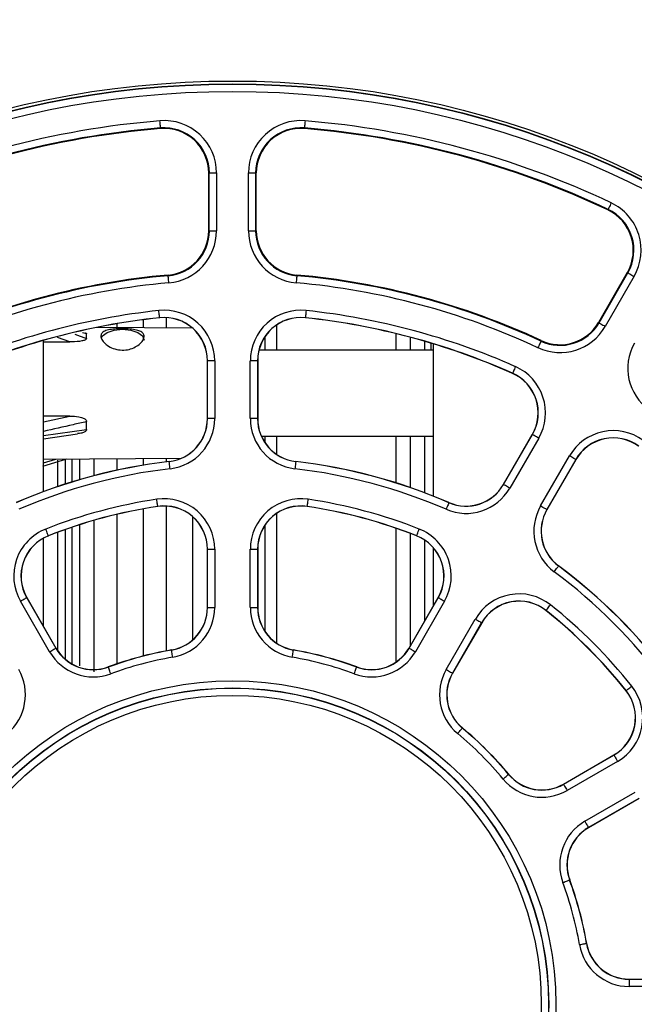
# Paper-space layout 'Sheet1' of a CAD drawing. Header units: millimetres. Extents: x 0 to 420, y 0 to 297.
# Tile 17 of 130: x 86 to 94, y 62 to 76. Entities that reach past the tile are written whole.
import ezdxf

# ---------------------------------------------------------------- set-up
doc = ezdxf.new("R2010")
doc.units = ezdxf.units.MM
doc.layers.add('SLD-0', color=179, linetype='Continuous')
doc.styles.add('SLDTEXTSTYLE1', font='TXT', dxfattribs={"width": 0.75})
doc.styles.add('SLDTEXTSTYLE3', font='TXT', dxfattribs={"width": 0.96})
doc.dimstyles.new('SLDDIMSTYLE3', dxfattribs={"dimtxt": 2.5, "dimasz": 3.302, "dimexe": 0, "dimexo": 0.0625, "dimtad": 1, "dimdec": 1, "dimlfac": 5, "dimrnd": 1e-09, "dimzin": 4, "dimdsep": 46, "dimtxsty": 'SLDTEXTSTYLE1', "dimblk1": 'NONE', "dimblk2": 'NONE', "dimsah": 1, "dimcen": 0, "dimadec": 0, "dimazin": 1, "dimtfac": 1, "dimtmove": 0, "dimatfit": 3, "dimldrblk": 'NONE', "dimfxl": 0, "dimfrac": 2, "dimtolj": 1, "dimtzin": 12, "dimarcsym": 0})
doc.dimstyles.new('SLDDIMSTYLE4', dxfattribs={"dimtxt": 2.5, "dimasz": 3.302, "dimexe": 0, "dimexo": 0.0625, "dimtad": 1, "dimdec": 1, "dimlfac": 5, "dimrnd": 1e-09, "dimzin": 12, "dimdsep": 46, "dimtxsty": 'SLDTEXTSTYLE1', "dimblk1": 'NONE', "dimblk2": 'NONE', "dimsah": 1, "dimcen": 0, "dimadec": 0, "dimazin": 3, "dimtfac": 1, "dimtmove": 0, "dimatfit": 3, "dimldrblk": 'NONE', "dimfxl": 0, "dimfrac": 2, "dimtolj": 1, "dimtzin": 12, "dimarcsym": 0})

# ---------------------------------------------------------------- blocks, each defined once
blk = doc.blocks.new('_D_22')
at = {"layer": 'SLD-0', "color": 179}
for p, q in [((177.639, 244.196), (170.681, 237.013)), ((170.681, 237.013), (163.266, 229.357)), ((168.235, 235.206), (170.681, 237.013)), ((170.681, 237.013), (168.594, 234.858)), ((170.681, 237.013), (168.953, 234.51)), ((168.235, 235.206), (168.953, 234.51)), ((163.266, 229.357), (151.443, 229.357))]:
    blk.add_line(p, q, dxfattribs=at)
at = {"layer": 'SLD-0', "color": 179, "char_height": 2.5, "attachment_point": 1, "style": 'SLDTEXTSTYLE3'}
for s, insert in [('%%c', (150.193, 232.392)), ('20.0', (155.213, 232.43))]:
    blk.add_mtext(s, dxfattribs=dict(at, insert=insert))
blk = doc.blocks.new('_None')
blk = doc.blocks.new('_D_23')
at = {"layer": 'SLD-0', "color": 179}
for p, q in [((163.999, 261.493), (154.023, 261.493)), ((172.8, 249.896), (163.999, 261.493)), ((171.384, 252.588), (170.588, 251.984)), ((171.384, 252.588), (172.8, 249.896)), ((172.8, 249.896), (170.986, 252.286)), ((172.8, 249.896), (170.588, 251.984)), ((175.52, 246.312), (172.8, 249.896))]:
    blk.add_line(p, q, dxfattribs=at)
at = {"layer": 'SLD-0', "color": 179, "char_height": 2.5, "attachment_point": 1, "style": 'SLDTEXTSTYLE3'}
for s, insert in [('%%c', (152.773, 264.528)), ('9.0', (157.794, 264.566))]:
    blk.add_mtext(s, dxfattribs=dict(at, insert=insert))
blk = doc.blocks.new('_D_24')
at = {"layer": 'SLD-0', "color": 179}
for p, q in [((241.453, 256.697), (250.709, 264.131)), ((250.709, 264.131), (262.532, 264.131)), ((241.453, 256.697), (243.478, 258.965)), ((244.105, 258.186), (243.478, 258.965)), ((241.453, 256.697), (243.792, 258.576)), ((244.105, 258.186), (241.453, 256.697)), ((236.385, 252.627), (241.453, 256.697))]:
    blk.add_line(p, q, dxfattribs=at)
at = {"layer": 'SLD-0', "color": 179, "char_height": 2.5, "attachment_point": 1, "style": 'SLDTEXTSTYLE3'}
for s, insert in [('%%c', (251.047, 267.167)), ('13.0', (256.067, 267.205))]:
    blk.add_mtext(s, dxfattribs=dict(at, insert=insert))
blk = doc.blocks.new('_D_25')
at = {"layer": 'SLD-0', "color": 179}
for p, q in [((240.691, 239.098), (237.146, 235.226)), ((237.146, 235.226), (227.951, 225.18)), ((234.752, 233.35), (237.146, 235.226)), ((237.146, 235.226), (235.121, 233.013)), ((237.146, 235.226), (235.489, 232.675)), ((234.752, 233.35), (235.489, 232.675)), ((227.951, 225.18), (216.128, 225.18))]:
    blk.add_line(p, q, dxfattribs=at)
at = {"layer": 'SLD-0', "color": 179, "char_height": 2.5, "attachment_point": 1, "style": 'SLDTEXTSTYLE3'}
for s, insert in [('%%c', (214.878, 228.215)), ('10.5', (219.898, 228.254))]:
    blk.add_mtext(s, dxfattribs=dict(at, insert=insert))
blk = doc.blocks.new('_D_28')
at = {"layer": 'SLD-0', "color": 179}
for p, q in [((173.264, 174.39), (183.569, 183.365)), ((183.569, 183.365), (193.545, 183.365)), ((173.264, 174.39), (175.198, 176.738)), ((175.855, 175.984), (175.198, 176.738)), ((173.264, 174.39), (175.526, 176.361)), ((175.855, 175.984), (173.264, 174.39)), ((169.87, 171.435), (173.264, 174.39))]:
    blk.add_line(p, q, dxfattribs=at)
at = {"layer": 'SLD-0', "color": 179, "char_height": 2.5, "attachment_point": 1, "style": 'SLDTEXTSTYLE3'}
for s, insert in [('%%c', (183.906, 186.4)), ('9.0', (188.927, 186.438))]:
    blk.add_mtext(s, dxfattribs=dict(at, insert=insert))
blk = doc.blocks.new('_D_30')
at = {"layer": 'SLD-0', "color": 179}
for p, q in [((230.033, 164.087), (234.374, 159.249)), ((236.006, 156.682), (234.374, 159.249)), ((234.374, 159.249), (236.75, 157.35)), ((234.374, 159.249), (236.378, 157.016)), ((234.374, 159.249), (244.668, 147.778)), ((236.006, 156.682), (236.75, 157.35)), ((244.668, 147.778), (256.491, 147.778))]:
    blk.add_line(p, q, dxfattribs=at)
at = {"layer": 'SLD-0', "color": 179, "char_height": 2.5, "attachment_point": 1, "style": 'SLDTEXTSTYLE3'}
for s, insert in [('%%c', (245.006, 150.813)), ('13.0', (250.026, 150.851))]:
    blk.add_mtext(s, dxfattribs=dict(at, insert=insert))
blk = doc.blocks.new('_D_31')
at = {"layer": 'SLD-0', "color": 179}
for p, q in [((224.118, 191.46), (212.295, 191.46)), ((230.761, 181.361), (224.118, 191.46)), ((229.53, 184.142), (228.695, 183.593)), ((229.53, 184.142), (230.761, 181.361)), ((230.761, 181.361), (229.113, 183.868)), ((230.761, 181.361), (228.695, 183.593)), ((233.646, 176.975), (230.761, 181.361))]:
    blk.add_line(p, q, dxfattribs=at)
at = {"layer": 'SLD-0', "color": 179, "char_height": 2.5, "attachment_point": 1, "style": 'SLDTEXTSTYLE3'}
for s, insert in [('%%c', (211.045, 194.495)), ('10.5', (216.066, 194.534))]:
    blk.add_mtext(s, dxfattribs=dict(at, insert=insert))

psp = doc.layouts.new('Sheet1')

# ---------------------------------------------------------------- linework, layer by layer
at = {"layer": 'SLD-0', "color": 179, "linetype": 'Continuous', "lineweight": 25}
for p, q in [((87.566, 74.643), (87.564, 74.662)), ((87.567, 74.625), (87.566, 74.643)), ((89.582, 74.643), (89.58, 74.625)), ((89.583, 74.662), (89.582, 74.643)), ((87.568, 74.608), (87.567, 74.625)), ((87.57, 74.593), (87.568, 74.608)), ((87.571, 74.58), (87.57, 74.593)), ((87.571, 74.571), (87.571, 74.58)), ((87.572, 74.565), (87.571, 74.571)), ((87.572, 74.563), (87.572, 74.565)), ((87.572, 74.563), (87.573, 74.554)), ((89.575, 74.563), (89.574, 74.554)), ((89.576, 74.571), (89.575, 74.565)), ((89.575, 74.565), (89.575, 74.563)), ((89.577, 74.593), (89.576, 74.58)), ((89.576, 74.58), (89.576, 74.571)), ((89.579, 74.608), (89.577, 74.593)), ((89.58, 74.625), (89.579, 74.608)), ((88.242, 73.937), (88.242, 73.134)), ((88.251, 73.937), (88.242, 73.937)), ((88.251, 73.134), (88.251, 73.937)), ((88.251, 73.937), (88.351, 73.937)), ((88.351, 73.937), (88.351, 73.134)), ((88.796, 73.134), (88.796, 73.937)), ((88.796, 73.937), (88.896, 73.937)), ((88.896, 73.937), (88.896, 73.134)), ((88.896, 73.937), (88.905, 73.937)), ((88.905, 73.134), (88.905, 73.937)), ((93.8, 73.431), (93.796, 73.423)), ((93.801, 73.433), (93.8, 73.431)), ((93.803, 73.438), (93.801, 73.433)), ((93.807, 73.447), (93.803, 73.438)), ((93.812, 73.458), (93.807, 73.447)), ((93.819, 73.471), (93.812, 73.458)), ((93.826, 73.487), (93.819, 73.471)), ((93.834, 73.504), (93.826, 73.487)), ((93.842, 73.521), (93.834, 73.504)), ((88.251, 73.134), (88.242, 73.134)), ((88.251, 73.134), (88.351, 73.134)), ((88.796, 73.134), (88.896, 73.134)), ((88.896, 73.134), (88.905, 73.134)), ((87.679, 72.509), (87.678, 72.518)), ((87.679, 72.507), (87.679, 72.509)), ((87.679, 72.501), (87.679, 72.507)), ((87.68, 72.492), (87.679, 72.501)), ((87.681, 72.479), (87.68, 72.492)), ((87.683, 72.464), (87.681, 72.479)), ((87.684, 72.447), (87.683, 72.464)), ((87.686, 72.429), (87.684, 72.447)), ((89.463, 72.447), (89.461, 72.429)), ((89.464, 72.464), (89.463, 72.447)), ((89.466, 72.479), (89.464, 72.464)), ((89.467, 72.492), (89.466, 72.479)), ((89.468, 72.501), (89.467, 72.492)), ((89.468, 72.509), (89.469, 72.518)), ((89.468, 72.509), (89.468, 72.507)), ((89.468, 72.507), (89.468, 72.501)), ((94.067, 72.554), (93.666, 71.859)), ((93.673, 71.854), (94.075, 72.549)), ((94.161, 72.5), (93.76, 71.804)), ((94.075, 72.549), (94.067, 72.554)), ((94.075, 72.549), (94.077, 72.548)), ((94.077, 72.548), (94.082, 72.545)), ((94.082, 72.545), (94.09, 72.541)), ((94.09, 72.541), (94.101, 72.535)), ((94.101, 72.535), (94.114, 72.527)), ((94.114, 72.527), (94.129, 72.518)), ((94.129, 72.518), (94.145, 72.509)), ((94.145, 72.509), (94.161, 72.5)), ((87.688, 72.41), (87.686, 72.429)), ((89.461, 72.429), (89.46, 72.41)), ((87.551, 72.005), (87.549, 72.024)), ((89.598, 72.024), (89.596, 72.005)), ((87.33, 71.895), (87.33, 71.784)), ((87.553, 71.987), (87.551, 72.005)), ((87.555, 71.97), (87.553, 71.987)), ((87.557, 71.955), (87.555, 71.97)), ((87.558, 71.942), (87.557, 71.955)), ((87.559, 71.933), (87.558, 71.942)), ((87.56, 71.927), (87.559, 71.933)), ((87.56, 71.925), (87.56, 71.927)), ((87.56, 71.925), (87.56, 71.923)), ((87.65, 71.925), (87.65, 71.781)), ((89.588, 71.933), (89.587, 71.927)), ((89.587, 71.927), (89.587, 71.925)), ((89.587, 71.925), (89.587, 71.923)), ((89.589, 71.942), (89.588, 71.933)), ((89.59, 71.955), (89.589, 71.942)), ((89.592, 71.97), (89.59, 71.955)), ((89.594, 71.987), (89.592, 71.97)), ((89.596, 72.005), (89.594, 71.987)), ((88.017, 71.779), (86.682, 71.788)), ((86.831, 71.719), (86.929, 71.751)), ((86.929, 71.751), (87.043, 71.763)), ((86.964, 71.84), (86.964, 71.786)), ((87.043, 71.763), (87.158, 71.751)), ((87.158, 71.751), (87.256, 71.719)), ((93.673, 71.854), (93.666, 71.859)), ((93.673, 71.854), (93.675, 71.853)), ((93.675, 71.853), (93.68, 71.85)), ((93.68, 71.85), (93.689, 71.845)), ((93.689, 71.845), (93.699, 71.839)), ((93.699, 71.839), (93.712, 71.832)), ((93.712, 71.832), (93.727, 71.823)), ((93.727, 71.823), (93.743, 71.814)), ((93.743, 71.814), (93.76, 71.804)), ((86.543, 71.637), (86.543, 71.698)), ((86.747, 71.638), (86.766, 71.671)), ((86.766, 71.671), (86.831, 71.719)), ((87.256, 71.719), (87.321, 71.671)), ((87.321, 71.671), (87.343, 71.614)), ((89.024, 71.658), (89.024, 71.475)), ((90.844, 71.704), (90.844, 71.475)), ((91.044, 71.653), (91.044, 71.475)), ((85.944, 69.507), (85.944, 71.609)), ((85.944, 71.591), (86.311, 71.588)), ((91.244, 71.597), (91.244, 71.475)), ((91.34, 71.475), (91.34, 71.569)), ((91.364, 71.562), (91.364, 69.446)), ((92.831, 71.526), (92.823, 71.508)), ((92.839, 71.543), (92.831, 71.526)), ((92.846, 71.558), (92.839, 71.543)), ((92.852, 71.572), (92.846, 71.558)), ((92.858, 71.583), (92.852, 71.572)), ((92.862, 71.592), (92.858, 71.583)), ((92.864, 71.597), (92.862, 71.592)), ((92.865, 71.599), (92.864, 71.597)), ((92.865, 71.599), (92.869, 71.607)), ((91.364, 71.475), (88.942, 71.475)), ((88.226, 71.326), (88.224, 71.326)), ((88.224, 70.521), (88.224, 71.326)), ((88.326, 71.326), (88.226, 71.326)), ((88.226, 70.521), (88.226, 71.326)), ((88.326, 71.326), (88.326, 70.521)), ((88.821, 70.521), (88.821, 71.326)), ((88.921, 71.326), (88.821, 71.326)), ((88.921, 71.326), (88.921, 70.521)), ((88.921, 71.326), (88.924, 71.326)), ((88.924, 71.326), (88.924, 70.521)), ((92.495, 71.209), (92.488, 71.194)), ((92.503, 71.226), (92.495, 71.209)), ((92.511, 71.244), (92.503, 71.226)), ((92.47, 71.152), (92.469, 71.15)), ((92.471, 71.155), (92.47, 71.152)), ((92.473, 71.16), (92.471, 71.155)), ((92.477, 71.168), (92.473, 71.16)), ((92.482, 71.18), (92.477, 71.168)), ((92.488, 71.194), (92.482, 71.18)), ((86.311, 70.557), (85.944, 70.555)), ((88.226, 70.521), (88.224, 70.521)), ((88.326, 70.521), (88.226, 70.521)), ((88.921, 70.521), (88.821, 70.521)), ((88.921, 70.521), (88.924, 70.521)), ((86.543, 70.371), (86.543, 70.479)), ((85.944, 70.238), (86.415, 70.308)), ((88.976, 70.275), (91.364, 70.275)), ((89.024, 70.275), (89.024, 70.189)), ((90.844, 70.275), (90.844, 69.625)), ((91.044, 70.275), (91.044, 69.564)), ((91.244, 70.275), (91.244, 69.496)), ((92.343, 69.605), (92.745, 70.302)), ((92.345, 69.604), (92.747, 70.301)), ((92.834, 70.251), (92.432, 69.554)), ((92.747, 70.301), (92.745, 70.302)), ((92.749, 70.3), (92.747, 70.301)), ((92.754, 70.297), (92.749, 70.3)), ((92.763, 70.292), (92.754, 70.297)), ((92.773, 70.286), (92.763, 70.292)), ((92.786, 70.278), (92.773, 70.286)), ((92.801, 70.27), (92.786, 70.278)), ((92.817, 70.26), (92.801, 70.27)), ((92.834, 70.251), (92.817, 70.26)), ((85.944, 69.958), (87.863, 69.971)), ((92.86, 69.306), (93.263, 70.003)), ((93.279, 69.993), (93.263, 70.003)), ((93.296, 69.984), (93.279, 69.993)), ((93.31, 69.976), (93.296, 69.984)), ((93.323, 69.968), (93.31, 69.976)), ((85.937, 69.858), (86.269, 69.96)), ((86.144, 69.577), (86.144, 69.941)), ((86.444, 69.961), (86.444, 69.672)), ((86.644, 69.963), (86.644, 69.727)), ((86.964, 69.965), (86.964, 69.804)), ((87.33, 69.967), (87.33, 69.874)), ((87.65, 69.969), (87.65, 69.92)), ((87.693, 69.923), (87.693, 69.925)), ((87.694, 69.92), (87.693, 69.923)), ((87.694, 69.914), (87.694, 69.92)), ((87.695, 69.905), (87.694, 69.914)), ((87.697, 69.893), (87.695, 69.905)), ((87.699, 69.878), (87.697, 69.893)), ((87.701, 69.861), (87.699, 69.878)), ((87.703, 69.842), (87.701, 69.861)), ((87.705, 69.823), (87.703, 69.842)), ((89.444, 69.842), (89.442, 69.823)), ((89.447, 69.861), (89.444, 69.842)), ((89.449, 69.878), (89.447, 69.861)), ((89.45, 69.893), (89.449, 69.878)), ((89.452, 69.905), (89.45, 69.893)), ((89.453, 69.914), (89.452, 69.905)), ((89.454, 69.923), (89.453, 69.92)), ((89.453, 69.92), (89.453, 69.914)), ((89.454, 69.923), (89.454, 69.925)), ((93.349, 69.953), (92.947, 69.256)), ((93.352, 69.952), (92.949, 69.255)), ((93.334, 69.962), (93.323, 69.968)), ((93.342, 69.957), (93.334, 69.962)), ((93.347, 69.954), (93.342, 69.957)), ((93.349, 69.953), (93.347, 69.954)), ((93.349, 69.953), (93.352, 69.952)), ((92.345, 69.604), (92.343, 69.605)), ((92.347, 69.602), (92.345, 69.604)), ((92.352, 69.599), (92.347, 69.602)), ((92.36, 69.595), (92.352, 69.599)), ((92.371, 69.589), (92.36, 69.595)), ((92.384, 69.581), (92.371, 69.589)), ((92.399, 69.572), (92.384, 69.581)), ((92.415, 69.563), (92.399, 69.572)), ((92.432, 69.554), (92.415, 69.563)), ((87.522, 69.381), (87.519, 69.4)), ((87.525, 69.362), (87.522, 69.381)), ((87.527, 69.346), (87.525, 69.362)), ((87.53, 69.331), (87.527, 69.346)), ((87.532, 69.318), (87.53, 69.331)), ((87.533, 69.309), (87.532, 69.318)), ((87.534, 69.303), (87.533, 69.309)), ((87.534, 69.301), (87.534, 69.303)), ((87.534, 69.301), (87.534, 69.299)), ((87.65, 69.305), (87.65, 67.29)), ((89.613, 69.303), (89.614, 69.309)), ((89.613, 69.301), (89.613, 69.303)), ((89.613, 69.301), (89.613, 69.299)), ((89.614, 69.309), (89.616, 69.318)), ((89.616, 69.318), (89.617, 69.331)), ((89.617, 69.331), (89.62, 69.346)), ((89.62, 69.346), (89.622, 69.362)), ((89.622, 69.362), (89.625, 69.381)), ((89.625, 69.381), (89.628, 69.4)), ((91.56, 69.295), (91.552, 69.278)), ((91.567, 69.31), (91.56, 69.295)), ((91.573, 69.324), (91.567, 69.31)), ((91.578, 69.336), (91.573, 69.324)), ((91.581, 69.344), (91.578, 69.336)), ((91.584, 69.35), (91.581, 69.344)), ((91.584, 69.352), (91.585, 69.354)), ((91.584, 69.352), (91.584, 69.35)), ((92.877, 69.296), (92.86, 69.306)), ((92.893, 69.287), (92.877, 69.296)), ((92.908, 69.278), (92.893, 69.287)), ((86.964, 69.188), (86.964, 67.11)), ((87.33, 69.265), (87.33, 67.219)), ((88.017, 69.158), (88.017, 67.442)), ((91.552, 69.278), (91.545, 69.26)), ((92.921, 69.271), (92.908, 69.278)), ((92.932, 69.265), (92.921, 69.271)), ((92.94, 69.26), (92.932, 69.265)), ((92.945, 69.257), (92.94, 69.26)), ((92.947, 69.256), (92.945, 69.257)), ((92.947, 69.256), (92.949, 69.255)), ((86.444, 69.044), (86.444, 67.085)), ((86.644, 69.105), (86.644, 66.999)), ((89.024, 69.037), (89.024, 67.563)), ((85.982, 68.968), (85.975, 68.986)), ((85.989, 68.951), (85.982, 68.968)), ((85.995, 68.935), (85.989, 68.951)), ((86, 68.921), (85.995, 68.935)), ((86.005, 68.909), (86, 68.921)), ((86.008, 68.901), (86.005, 68.909)), ((86.01, 68.895), (86.008, 68.901)), ((86.011, 68.893), (86.01, 68.895)), ((86.011, 68.893), (86.012, 68.891)), ((86.144, 67.289), (86.144, 68.941)), ((90.844, 68.998), (90.844, 67.132)), ((91.044, 68.926), (91.044, 67.354)), ((91.136, 68.893), (91.135, 68.891)), ((91.136, 68.893), (91.137, 68.895)), ((91.137, 68.895), (91.139, 68.901)), ((91.139, 68.901), (91.142, 68.909)), ((91.142, 68.909), (91.147, 68.921)), ((91.147, 68.921), (91.152, 68.935)), ((91.152, 68.935), (91.159, 68.951)), ((91.159, 68.951), (91.165, 68.968)), ((91.165, 68.968), (91.172, 68.986)), ((85.944, 67.631), (85.944, 68.859)), ((91.244, 68.835), (91.244, 67.701)), ((88.224, 67.895), (88.224, 68.705)), ((88.226, 68.705), (88.224, 68.705)), ((88.226, 68.705), (88.326, 68.705)), ((88.226, 67.895), (88.226, 68.705)), ((88.326, 68.705), (88.326, 67.895)), ((88.821, 67.895), (88.821, 68.705)), ((88.821, 68.705), (88.921, 68.705)), ((88.921, 68.705), (88.921, 67.895)), ((88.921, 68.705), (88.924, 68.705)), ((88.924, 68.705), (88.924, 67.895)), ((91.364, 68.731), (91.364, 67.909)), ((93.099, 68.457), (93.104, 68.465)), ((93.104, 68.465), (93.108, 68.47)), ((93.108, 68.47), (93.109, 68.471)), ((93.109, 68.471), (93.11, 68.473)), ((93.049, 68.391), (93.061, 68.407)), ((93.061, 68.407), (93.072, 68.422)), ((93.072, 68.422), (93.082, 68.435)), ((93.082, 68.435), (93.091, 68.447)), ((93.091, 68.447), (93.099, 68.457)), ((85.623, 67.981), (85.64, 67.991)), ((86.029, 67.279), (85.623, 67.981)), ((85.64, 67.991), (85.656, 68)), ((85.656, 68), (85.671, 68.009)), ((85.671, 68.009), (85.684, 68.016)), ((85.684, 68.016), (85.695, 68.022)), ((85.695, 68.022), (85.703, 68.027)), ((85.703, 68.027), (85.708, 68.03)), ((85.708, 68.03), (85.71, 68.031)), ((85.71, 68.031), (85.712, 68.032)), ((85.71, 68.031), (86.115, 67.329)), ((85.712, 68.032), (86.117, 67.331)), ((91.03, 67.331), (91.435, 68.032)), ((91.032, 67.329), (91.437, 68.031)), ((91.524, 67.981), (91.119, 67.279)), ((91.437, 68.031), (91.435, 68.032)), ((91.437, 68.031), (91.439, 68.03)), ((91.439, 68.03), (91.444, 68.027)), ((91.444, 68.027), (91.452, 68.022)), ((91.452, 68.022), (91.463, 68.016)), ((91.463, 68.016), (91.476, 68.009)), ((91.476, 68.009), (91.491, 68)), ((91.491, 68), (91.507, 67.991)), ((91.507, 67.991), (91.524, 67.981)), ((92.975, 67.902), (92.986, 67.917)), ((92.986, 67.917), (92.998, 67.932)), ((88.226, 67.895), (88.224, 67.895)), ((88.226, 67.895), (88.326, 67.895)), ((88.821, 67.895), (88.921, 67.895)), ((88.921, 67.895), (88.924, 67.895)), ((92.936, 67.854), (92.935, 67.852)), ((92.936, 67.854), (92.938, 67.855)), ((92.938, 67.855), (92.941, 67.86)), ((92.941, 67.86), (92.947, 67.867)), ((92.947, 67.867), (92.955, 67.877)), ((92.955, 67.877), (92.964, 67.889)), ((92.964, 67.889), (92.975, 67.902)), ((91.547, 67.032), (91.952, 67.734)), ((92.039, 67.684), (91.634, 66.982)), ((92.041, 67.682), (91.636, 66.981)), ((91.952, 67.734), (91.969, 67.724)), ((91.969, 67.724), (91.985, 67.715)), ((91.985, 67.715), (92, 67.706)), ((92, 67.706), (92.013, 67.699)), ((92.013, 67.699), (92.024, 67.692)), ((92.024, 67.692), (92.032, 67.688)), ((92.032, 67.688), (92.037, 67.685)), ((92.037, 67.685), (92.039, 67.684)), ((92.039, 67.684), (92.041, 67.682)), ((86.029, 67.279), (86.045, 67.289)), ((86.045, 67.289), (86.061, 67.298)), ((86.061, 67.298), (86.076, 67.307)), ((86.076, 67.307), (86.089, 67.314)), ((86.089, 67.314), (86.1, 67.321)), ((86.1, 67.321), (86.108, 67.325)), ((86.108, 67.325), (86.113, 67.328)), ((86.113, 67.328), (86.115, 67.329)), ((86.115, 67.329), (86.117, 67.331)), ((87.726, 67.301), (87.725, 67.304)), ((87.726, 67.299), (87.726, 67.301)), ((87.727, 67.293), (87.726, 67.299)), ((87.729, 67.284), (87.727, 67.293)), ((87.731, 67.272), (87.729, 67.284)), ((87.733, 67.257), (87.731, 67.272)), ((87.736, 67.24), (87.733, 67.257)), ((87.739, 67.222), (87.736, 67.24)), ((89.408, 67.222), (89.411, 67.24)), ((89.411, 67.24), (89.414, 67.257)), ((89.414, 67.257), (89.416, 67.272)), ((89.416, 67.272), (89.418, 67.284)), ((89.418, 67.284), (89.42, 67.293)), ((89.42, 67.293), (89.421, 67.299)), ((89.421, 67.301), (89.422, 67.304)), ((89.421, 67.299), (89.421, 67.301)), ((91.032, 67.329), (91.03, 67.331)), ((91.032, 67.329), (91.034, 67.328)), ((91.034, 67.328), (91.039, 67.325)), ((91.039, 67.325), (91.047, 67.321)), ((91.047, 67.321), (91.058, 67.314)), ((91.058, 67.314), (91.071, 67.307)), ((91.071, 67.307), (91.086, 67.298)), ((91.086, 67.298), (91.102, 67.289)), ((91.102, 67.289), (91.119, 67.279)), ((87.743, 67.203), (87.739, 67.222)), ((89.404, 67.203), (89.408, 67.222)), ((86.845, 67.065), (86.844, 67.068)), ((86.846, 67.063), (86.845, 67.065)), ((86.848, 67.058), (86.846, 67.063)), ((86.851, 67.049), (86.848, 67.058)), ((86.856, 67.037), (86.851, 67.049)), ((86.861, 67.023), (86.856, 67.037)), ((86.867, 67.007), (86.861, 67.023)), ((86.873, 66.99), (86.867, 67.007)), ((86.88, 66.971), (86.873, 66.99)), ((90.267, 66.971), (90.274, 66.99)), ((90.274, 66.99), (90.28, 67.007)), ((90.28, 67.007), (90.286, 67.023)), ((90.286, 67.023), (90.292, 67.037)), ((90.292, 67.037), (90.296, 67.049)), ((90.296, 67.049), (90.299, 67.058)), ((90.299, 67.058), (90.301, 67.063)), ((90.301, 67.063), (90.302, 67.065)), ((90.302, 67.065), (90.303, 67.068)), ((91.547, 67.032), (91.564, 67.022)), ((91.564, 67.022), (91.58, 67.013)), ((91.58, 67.013), (91.595, 67.004)), ((91.595, 67.004), (91.608, 66.997)), ((91.608, 66.997), (91.619, 66.991)), ((91.619, 66.991), (91.627, 66.986)), ((91.627, 66.986), (91.632, 66.983)), ((91.632, 66.983), (91.634, 66.982)), ((91.634, 66.982), (91.636, 66.981)), ((94.051, 66.739), (94.049, 66.737)), ((94.051, 66.739), (94.053, 66.74)), ((94.053, 66.74), (94.057, 66.744)), ((94.057, 66.744), (94.065, 66.75)), ((94.065, 66.75), (94.074, 66.757)), ((94.074, 66.757), (94.086, 66.767)), ((94.086, 66.767), (94.1, 66.777)), ((94.1, 66.777), (94.114, 66.789)), ((94.114, 66.789), (94.129, 66.801)), ((91.706, 66.141), (91.719, 66.155)), ((91.719, 66.155), (91.731, 66.17)), ((91.731, 66.17), (91.742, 66.183)), ((91.742, 66.183), (91.751, 66.195)), ((91.751, 66.195), (91.759, 66.204)), ((91.759, 66.204), (91.765, 66.211)), ((91.765, 66.211), (91.769, 66.216)), ((91.769, 66.216), (91.77, 66.218)), ((91.77, 66.218), (91.772, 66.219)), ((93.178, 65.439), (93.88, 65.844)), ((93.179, 65.437), (93.881, 65.842)), ((93.931, 65.755), (93.229, 65.35)), ((93.881, 65.842), (93.88, 65.844)), ((93.881, 65.842), (93.882, 65.84)), ((93.882, 65.84), (93.885, 65.835)), ((93.885, 65.835), (93.89, 65.827)), ((93.89, 65.827), (93.896, 65.816)), ((93.896, 65.816), (93.903, 65.803)), ((93.903, 65.803), (93.912, 65.788)), ((93.912, 65.788), (93.921, 65.772)), ((93.921, 65.772), (93.931, 65.755)), ((92.338, 65.509), (92.353, 65.521)), ((92.353, 65.521), (92.367, 65.533)), ((92.367, 65.533), (92.38, 65.544)), ((92.38, 65.544), (92.392, 65.554)), ((92.392, 65.554), (92.401, 65.562)), ((92.401, 65.562), (92.409, 65.568)), ((92.409, 65.568), (92.413, 65.572)), ((92.413, 65.572), (92.415, 65.573)), ((92.415, 65.573), (92.417, 65.575)), ((93.179, 65.437), (93.178, 65.439)), ((93.179, 65.437), (93.18, 65.435)), ((93.18, 65.435), (93.183, 65.43)), ((93.183, 65.43), (93.188, 65.421)), ((93.188, 65.421), (93.194, 65.411)), ((93.194, 65.411), (93.202, 65.398)), ((93.202, 65.398), (93.21, 65.383)), ((93.21, 65.383), (93.22, 65.367)), ((93.22, 65.367), (93.229, 65.35)), ((93.477, 64.921), (94.178, 65.326)), ((94.228, 65.24), (93.527, 64.835)), ((94.23, 65.238), (93.528, 64.832)), ((93.477, 64.921), (93.486, 64.904)), ((93.486, 64.904), (93.496, 64.888)), ((93.496, 64.888), (93.504, 64.874)), ((93.504, 64.874), (93.512, 64.861)), ((93.512, 64.861), (93.518, 64.85)), ((93.518, 64.85), (93.523, 64.842)), ((93.523, 64.842), (93.526, 64.837)), ((93.526, 64.837), (93.527, 64.835)), ((93.527, 64.835), (93.528, 64.832)), ((93.187, 64.077), (93.204, 64.083)), ((93.204, 64.083), (93.22, 64.089)), ((93.22, 64.089), (93.235, 64.094)), ((93.235, 64.094), (93.246, 64.098)), ((93.246, 64.098), (93.255, 64.102)), ((93.255, 64.102), (93.261, 64.104)), ((93.261, 64.104), (93.263, 64.104)), ((93.263, 64.104), (93.265, 64.105)), ((93.169, 64.07), (93.187, 64.077)), ((93.4, 63.207), (93.419, 63.21)), ((93.419, 63.21), (93.437, 63.213)), ((93.437, 63.213), (93.454, 63.216)), ((93.454, 63.216), (93.469, 63.219)), ((93.469, 63.219), (93.481, 63.221)), ((93.481, 63.221), (93.491, 63.223)), ((93.491, 63.223), (93.496, 63.224)), ((93.496, 63.224), (93.499, 63.224)), ((93.499, 63.224), (93.501, 63.224)), ((94.092, 62.724), (94.092, 62.726)), ((94.092, 62.726), (94.903, 62.726)), ((94.092, 62.724), (94.092, 62.624)), ((94.092, 62.724), (94.903, 62.724)), ((94.903, 62.624), (94.092, 62.624))]:
    psp.add_line(p, q, dxfattribs=at)
at = {"layer": 'SLD-0', "color": 8, "linetype": 'Continuous', "lineweight": 25}
for p, q in [((89.184, 71.82), (89.184, 71.475)), ((86.311, 71.588), (86.139, 71.647)), ((86.38, 71.694), (86.543, 71.637)), ((86.543, 71.698), (86.488, 71.715)), ((85.944, 70.476), (86.311, 70.557)), ((85.944, 70.285), (86.543, 70.371)), ((89.184, 70.275), (89.184, 70.027)), ((85.944, 69.906), (86.118, 69.959)), ((86.244, 69.954), (86.244, 69.61)), ((86.344, 69.642), (86.344, 69.96)), ((89.184, 69.2), (89.184, 67.401)), ((86.344, 67.107), (86.344, 69.011)), ((86.244, 68.977), (86.244, 67.178))]:
    psp.add_line(p, q, dxfattribs=at)
at = {"layer": 'SLD-0', "color": 179, "linetype": 'Continuous', "lineweight": 25}
for radius in [12.84, 12.8, 12.796, 12.696, 4.499, 4.399, 4.396, 4.296]:
    psp.add_circle((88.574, 62.376), radius, dxfattribs=at)
for centre, radius, start, end in [((88.574, 62.376), 12.328, 94.6976, 115.3024), ((87.624, 73.937), 0.728, 359.9999, 94.6976), ((89.524, 73.937), 0.728, 85.3024, 180), ((88.574, 62.376), 12.328, 64.6976, 85.3024), ((88.574, 62.376), 12.228, 94.6976, 115.3024), ((88.574, 62.376), 12.219, 94.6976, 115.3024), ((87.624, 73.937), 0.628, 359.9999, 94.6976), ((87.624, 73.937), 0.619, 359.9999, 94.6976), ((89.524, 73.937), 0.628, 85.3024, 180.0001), ((89.524, 73.937), 0.619, 85.3024, 180.0001), ((88.574, 62.376), 12.219, 64.6976, 85.3024), ((88.574, 62.376), 12.228, 64.6976, 85.3024), ((93.531, 72.863), 0.619, 330, 64.6976), ((93.531, 72.863), 0.628, 329.9999, 64.6976), ((93.531, 72.863), 0.728, 330, 64.6976), ((87.624, 73.134), 0.619, 275.0464, 0.0001), ((87.624, 73.134), 0.628, 275.0464, 0.0001), ((87.624, 73.134), 0.728, 275.0464, 0), ((89.524, 73.134), 0.728, 180, 264.9536), ((89.524, 73.134), 0.628, 179.9999, 264.9536), ((89.524, 73.134), 0.619, 179.9999, 264.9536), ((88.574, 62.376), 10.181, 95.0464, 114.9536), ((88.574, 62.376), 10.172, 95.0464, 114.9536), ((88.574, 62.376), 10.172, 65.0464, 84.9536), ((88.574, 62.376), 10.181, 65.0464, 84.9536), ((88.574, 62.376), 10.072, 95.0464, 114.9536), ((88.574, 62.376), 10.072, 65.0464, 84.9536), ((88.574, 62.376), 9.702, 96.0592, 113.9408), ((87.624, 71.326), 0.702, 360, 96.0592), ((89.524, 71.326), 0.702, 83.9408, 180), ((88.574, 62.376), 9.702, 66.0592, 83.9408), ((88.574, 62.376), 9.602, 96.0592, 113.9408), ((88.574, 62.376), 9.6, 96.0592, 113.9408), ((87.624, 71.326), 0.602, 0, 96.0592), ((87.624, 71.326), 0.6, 0, 96.0592), ((89.524, 71.326), 0.602, 83.9408, 180), ((89.524, 71.326), 0.6, 83.9408, 180), ((88.574, 62.376), 9.602, 66.0592, 83.9408), ((88.574, 62.376), 9.6, 66.0592, 83.9408), ((93.13, 72.168), 0.728, 245.0464, 330), ((93.13, 72.168), 0.628, 245.0464, 330), ((93.13, 72.168), 0.619, 245.0464, 330), ((94.775, 71.218), 0.702, 150, 234.9536), ((92.226, 70.602), 0.702, 330, 66.0592), ((92.226, 70.602), 0.6, 330, 66.0592), ((92.226, 70.602), 0.602, 330, 66.0592), ((87.624, 70.521), 0.602, 276.6529, 0), ((87.624, 70.521), 0.6, 276.6529, 0), ((87.624, 70.521), 0.702, 276.6529, 0), ((89.524, 70.521), 0.702, 180, 263.3471), ((89.524, 70.521), 0.602, 180, 263.3471), ((89.524, 70.521), 0.6, 180, 263.3471), ((93.871, 69.652), 0.702, 53.9408, 150), ((93.871, 69.652), 0.602, 53.9408, 150), ((93.871, 69.652), 0.6, 53.9408, 150), ((88.574, 62.376), 7.6, 96.6529, 113.3471), ((88.574, 62.376), 7.598, 96.6529, 113.3471), ((88.574, 62.376), 7.6, 66.6529, 83.3471), ((88.574, 62.376), 7.598, 66.6529, 83.3471), ((88.574, 62.376), 7.498, 96.6529, 113.3471), ((88.574, 62.376), 7.498, 66.6529, 83.3471), ((91.823, 69.905), 0.602, 246.6529, 330), ((91.823, 69.905), 0.6, 246.6529, 330), ((91.823, 69.905), 0.702, 246.6529, 330), ((88.574, 62.376), 7.102, 98.5364, 111.4636), ((88.574, 62.376), 7.002, 98.5364, 111.4636), ((88.574, 62.376), 7, 98.5364, 111.4636), ((87.624, 68.705), 0.702, 360, 98.5364), ((87.624, 68.705), 0.602, 0, 98.5364), ((87.624, 68.705), 0.6, 360, 98.5364), ((89.524, 68.705), 0.702, 81.4636, 180), ((89.524, 68.705), 0.602, 81.4636, 180), ((89.524, 68.705), 0.6, 81.4636, 180), ((88.574, 62.376), 7.002, 68.5364, 81.4636), ((88.574, 62.376), 7, 68.5364, 81.4636), ((88.574, 62.376), 7.102, 68.5364, 81.4636), ((93.469, 68.955), 0.702, 150, 233.3471), ((93.469, 68.955), 0.602, 150, 233.3471), ((93.469, 68.955), 0.6, 150, 233.3471), ((86.232, 68.332), 0.702, 111.4636, 210), ((86.232, 68.332), 0.602, 111.4636, 210), ((86.232, 68.332), 0.6, 111.4636, 210), ((90.915, 68.332), 0.6, 330, 68.5364), ((90.915, 68.332), 0.602, 330, 68.5364), ((90.915, 68.332), 0.702, 330, 68.5364), ((88.574, 62.376), 7.598, 36.6529, 53.3471), ((88.574, 62.376), 7.6, 36.6529, 53.3471), ((88.574, 62.376), 7.498, 36.6529, 53.3471), ((92.561, 67.382), 0.702, 51.4636, 150), ((92.561, 67.382), 0.602, 51.4636, 150), ((92.561, 67.382), 0.6, 51.4636, 150), ((88.574, 62.376), 7.102, 38.5364, 51.4636), ((87.624, 67.895), 0.6, 279.7671, 359.9999), ((87.624, 67.895), 0.602, 279.7671, 0), ((87.624, 67.895), 0.702, 279.7671, 0), ((89.524, 67.895), 0.702, 180, 260.2329), ((89.524, 67.895), 0.602, 180.0001, 260.233), ((89.524, 67.895), 0.6, 180.0001, 260.2329), ((88.574, 62.376), 7, 38.5364, 51.4636), ((88.574, 62.376), 7.002, 38.5364, 51.4636), ((86.637, 67.631), 0.702, 210, 290.2329), ((86.637, 67.631), 0.602, 210, 290.233), ((86.637, 67.631), 0.6, 210, 290.2329), ((88.574, 62.376), 5, 99.7671, 110.2329), ((88.574, 62.376), 4.998, 99.7671, 110.2329), ((88.574, 62.376), 4.998, 69.7671, 80.2329), ((88.574, 62.376), 5, 69.7671, 80.2329), ((90.51, 67.631), 0.702, 249.7671, 330), ((90.51, 67.631), 0.602, 249.7671, 330), ((90.51, 67.631), 0.6, 249.7671, 330), ((88.574, 62.376), 4.898, 99.7671, 110.2329), ((88.574, 62.376), 4.898, 69.7671, 80.2329), ((84.991, 66.681), 0.702, 309.7671, 30), ((92.156, 66.681), 0.702, 150, 230.2329), ((92.156, 66.681), 0.602, 149.9999, 230.233), ((92.156, 66.681), 0.6, 150, 230.2329), ((93.58, 66.363), 0.6, 300, 38.5364), ((93.58, 66.363), 0.602, 300, 38.5364), ((93.58, 66.363), 0.702, 300, 38.5364), ((88.574, 62.376), 4.898, 39.7671, 50.2329), ((88.574, 62.376), 4.998, 39.7671, 50.2329), ((88.574, 62.376), 5, 39.7671, 50.2329), ((92.878, 65.958), 0.702, 219.7671, 300), ((92.878, 65.958), 0.602, 219.7671, 300), ((92.878, 65.958), 0.6, 219.7671, 300), ((93.828, 64.313), 0.702, 120, 200.2329), ((93.828, 64.313), 0.602, 120, 200.233), ((93.828, 64.313), 0.6, 120, 200.2329), ((88.574, 62.376), 4.998, 9.7671, 20.2329), ((88.574, 62.376), 5, 9.7671, 20.2329), ((88.574, 62.376), 4.898, 9.7671, 20.2329), ((94.092, 63.326), 0.702, 189.7671, 270), ((94.092, 63.326), 0.602, 189.7671, 270), ((94.092, 63.326), 0.6, 189.7671, 270)]:
    psp.add_arc(centre, radius, start, end, dxfattribs=at)
for points, knots in [([(87.258, 71.54), (87.279, 71.558), (87.321, 71.593), (87.347, 71.65), (87.341, 71.698), (87.304, 71.733), (87.239, 71.755), (87.151, 71.768), (87.05, 71.772), (86.952, 71.77), (86.864, 71.761), (86.817, 71.748), (86.798, 71.739)], [0, 0, 0, 0, 0.0535154, 0.1070996, 0.158937, 0.2097996, 0.2623189, 0.316864, 0.3705736, 0.421602, 0.4724324, 0.5257717, 0.5257717, 0.5257717, 0.5257717]), ([(86.543, 71.637), (86.543, 71.635), (86.542, 71.63), (86.533, 71.621), (86.513, 71.61), (86.449, 71.593), (86.377, 71.588), (86.321, 71.588), (86.311, 71.588)], [0, 0, 0, 0, 0.051302, 0.102366, 0.190703, 0.362706, 0.88202, 1, 1, 1, 1]), ([(86.519, 71.715), (86.523, 71.714), (86.532, 71.711), (86.542, 71.705), (86.543, 71.7), (86.543, 71.698)], [0, 0, 0, 0, 0.3402121, 0.7268424, 1, 1, 1, 1]), ([(86.798, 71.739), (86.778, 71.73), (86.749, 71.708), (86.738, 71.661), (86.761, 71.606), (86.812, 71.551), (86.889, 71.503), (86.986, 71.474), (87.087, 71.472), (87.183, 71.495), (87.232, 71.525), (87.258, 71.54)], [0.5257717, 0.5257717, 0.5257717, 0.5257717, 0.5806086, 0.6336471, 0.6844767, 0.735778, 0.7894995, 0.8442808, 0.896817, 0.9473081, 1, 1, 1, 1]), ([(86.311, 70.557), (86.353, 70.555), (86.409, 70.554), (86.477, 70.537), (86.511, 70.523), (86.532, 70.506), (86.542, 70.493), (86.543, 70.483), (86.543, 70.479)], [0, 0, 0, 0, 0.474567, 0.629216, 0.807651, 0.87829, 0.949611, 1, 1, 1, 1]), ([(86.543, 70.371), (86.543, 70.367), (86.542, 70.36), (86.533, 70.348), (86.513, 70.332), (86.472, 70.316), (86.436, 70.314), (86.415, 70.312)], [0, 0, 0, 0, 0.085024, 0.169654, 0.31605, 0.60111, 1, 1, 1, 1])]:
    psp.add_open_spline(points, degree=3, knots=knots, dxfattribs=at)
at = {"layer": 'SLD-0', "color": 8, "linetype": 'Continuous', "lineweight": 25}
psp.add_open_spline([(86.543, 70.479), (86.481, 70.465), (86.281, 70.419), (86.081, 70.374), (85.944, 70.343)], degree=3, knots=[0, 0, 0, 0, 0.311972, 1, 1, 1, 1], dxfattribs=at)

# ---------------------------------------------------------------- dimensions: what is measured, and where the dimension line sits
at = {"layer": 'SLD-0', "color": 179}
for p1, dimstyle, picture, middle in [((0.889, 0.948), 'SLDDIMSTYLE3', '_D_24', (257.414, 266.248)), ((0.517, 0.737), 'SLDDIMSTYLE3', '_D_23', (158.218, 263.609)), ((1.173, 1.62), 'SLDDIMSTYLE3', '_D_22', (156.561, 231.473)), ((0.745, 0.74), 'SLDDIMSTYLE4', '_D_25', (221.245, 227.297)), ((0.831303, 0.6414323), 'SLDDIMSTYLE4', '_D_31', (217.4129934, 193.5763759)), ((0.634, 0.639), 'SLDDIMSTYLE3', '_D_28', (189.351, 185.481)), ((1.067, 0.743), 'SLDDIMSTYLE3', '_D_30', (251.373, 149.894))]:
    dim = psp.add_diameter_dim_2p(p1=p1, p2=(0, 0), dimstyle=dimstyle, dxfattribs=at)
    dim.commit()
    dim.dimension.update_dxf_attribs({"geometry": picture, "text_midpoint": middle, "dimtype": 163})

doc.saveas('drawing.dxf')
